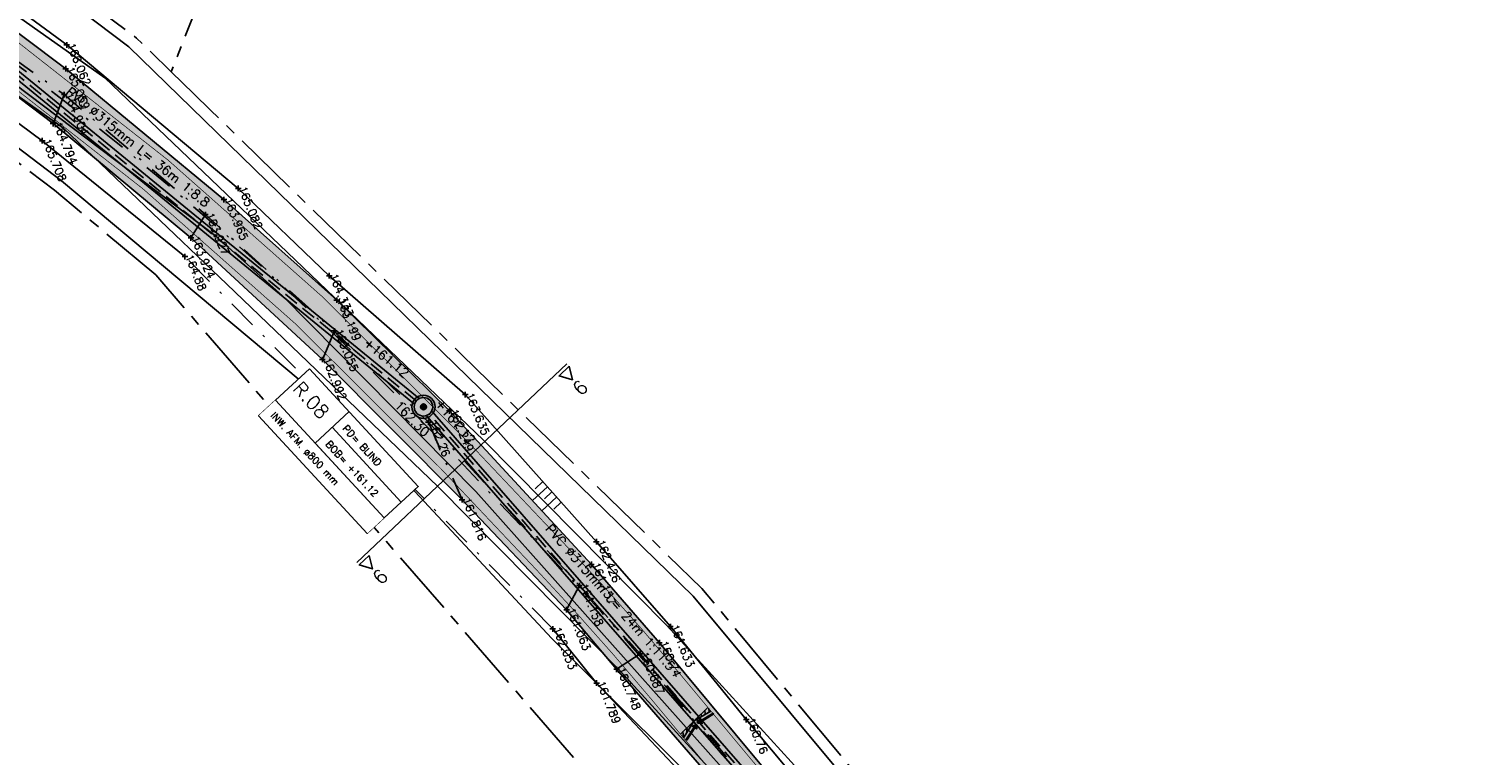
# Model space of a CAD drawing. Header units: metres. Extents: x 189938 to 192675, y 307646 to 311153.
# Tile 52 of 100: x 191500 to 191562, y 309273 to 309304. Entities that reach past the tile are written whole.
import ezdxf

# ---------------------------------------------------------------- set-up
doc = ezdxf.new("R2010")
doc.units = ezdxf.units.M
doc.set_wipeout_variables(frame=1)
for name, pattern in [('1-200 CENTER', [4.28625, 2.8575, -0.47625, 0.47625, -0.47625]), ('1-200 DASHDOT', [2.54, 1.27, -0.635, 0, -0.635]), ('1-200 HIDDEN', [0.9525, 0.635, -0.3175])]:
    doc.linetypes.add(name, pattern=pattern)
for name, color, linetype in [('PH-BEST-KADASTRALE-GRENS', 240, '1-200 CENTER'), ('PH-BEST-KANTVERHARDING', 252, 'Continuous'), ('PH-BEST-KL-LAAGSPANNING-ENEXIS', 12, '1-200 LAAGSPANNING'), ('PH-BEST-TALUD', 8, 'Continuous'), ('PH-HULPLIJNEN-DPROF', 6, '1-200 DASHDOT'), ('PH-HULPLIJNEN-LPROF', 3, '1-200 DASHDOT'), ('PH-INM-HOOGTE', 30, 'Continuous'), ('PH-INM-HOOGTE-AANDUIDING', 30, 'Continuous'), ('PH-INM-ONVERHARD', 8, 'Continuous'), ('PH-INM-VLAKVERDICHTINGSLIJN', 8, 'Continuous'), ('PH-INM-WEGAS', 6, '1-200 DASHDOT'), ('PH-NIEUW-AAND-DPROF', 3, 'Continuous'), ('PH-NIEUW-AFWATERINGSPROFIEL', 150, 'Continuous'), ('PH-NIEUW-AFWATERINGSPROFIEL-TEKST', 7, 'Continuous'), ('PH-NIEUW-HALFVERHARDING', 9, 'Continuous'), ('PH-NIEUW-HOOGTES', 150, 'Continuous'), ('PH-NIEUW-WEGAS', 2, '1-200 DASHDOT'), ('PH-OPBREEK-HALFVERHARDING', 252, 'Continuous'), ('PH-RIO-PUT-RWA', 150, 'Continuous'), ('PH-RIO-STRENG-RWA', 150, 'Continuous'), ('PH-RIO-TEKST', 7, 'Continuous'), ('PH-RIO-TEKST-PUTTENSTAAT', 7, 'Continuous'), ('PH-RIO-VLOEIVLAKHOOGTE', 7, 'Continuous')]:
    doc.layers.add(name, color=color, linetype=linetype)
doc.layers.add('PH-NIEUW - ASFALT XIJKANT', color=115, linetype='Continuous', lineweight=18)
doc.styles.add('NLCS-ISO', font='NLCS-ISO.ttf')
doc.styles.add('ROMANS', font='romans.shx')
doc.linetypes.add('1-200 LAAGSPANNING', pattern='A,1.5,-0.6,["LS",ROMANS,S=0.24,R=0,X=-0.45,Y=-0.12],-0.05', length=2.15)
pattern_1 = [(275.0540004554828, (191461.0427546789, 309147.2426851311), (0.1707834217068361, 0.01510381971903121), [])]

# ---------------------------------------------------------------- blocks, each defined once
blk = doc.blocks.new('SKL-WTB_HULP_MOF-SO')
at = {"linetype": 'ByBlock', "lineweight": 18}
h = blk.add_hatch(color=0, dxfattribs=at)
h.dxf.hatch_style = 1
h.paths.add_polyline_path([(-0.5625, 0, 1), (0.5625, 0, 1)])
at = {"color": 0, "linetype": 'ByBlock', "lineweight": 18}
blk.add_circle((0, 0), 0.5625, dxfattribs=at)
at = {"color": 0, "linetype": 'ByBlock', "lineweight": 18, "style": 'NLCS-ISO', "flags": 1}
for tag, p in [('TYPE', (1.5, 0)), ('OMSCHRIJVING', (1.5, -3)), ('LABEL', (1.5, -1.5))]:
    blk.add_attdef(tag, p, '', height=1, dxfattribs=at)
blk = doc.blocks.new('*U42')
for p, q in [((6.928477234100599, 1.000000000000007), (6.928477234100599, -0.9999999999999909)), ((2.357807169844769e-15, 0), (1.845037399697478e-15, -1.000000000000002))]:
    blk.add_line(p, q)
blk.add_lwpolyline([(0, 2), (6.928477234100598, 2), (6.928477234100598, -0.9999999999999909), (0, -0.9999999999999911)], close=True)
blk.add_wipeout([(0, 1.9999999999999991), (6.928477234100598, 1.9999999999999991), (6.928477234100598, -0.9999999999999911), (0, -0.9999999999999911)])
for p, q in [((2.528477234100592, 2), (2.528477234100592, 0)), ((2.528477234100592, 1), (6.928477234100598, 1.000000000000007)), ((2.528477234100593, 0), (6.928477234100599, 7.105427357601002e-15)), ((3.067280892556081e-16, -1.000000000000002), (6.928477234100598, -0.9999999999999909))]:
    blk.add_line(p, q)
blk.add_lwpolyline([(0, 2), (0, 0), (6.928477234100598, 7.105427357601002e-15), (6.928477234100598, 2)], close=True)
at = {"style": 'ROMANS'}
for tag, p, height in [('P.NR', (0.1390398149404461, 0.8280474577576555), 0.6), ('PD', (2.876738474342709, 1.265068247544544), 0.3), ('BOB', (2.876738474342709, 0.2650682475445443), 0.3), ('INW.AFM.', (0.3378013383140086, -0.6429989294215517), 0.3)]:
    blk.add_attdef(tag, p, '', height=height, dxfattribs=at)
blk = doc.blocks.new('Materialisatie')
blk.add_solid([(-1.040148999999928, 0.1733580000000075), (-1.040148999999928, -0.1733579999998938), (0, 0)])
at = {"style": 'ROMANS'}
blk.add_attdef('MATERIALISATIE', (-2.630907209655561, 0.6566269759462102), '', height=0.4, dxfattribs=at)
blk = doc.blocks.new('Afwateringspijl')
at = {"ltscale": 0.5}
blk.add_hatch(color=256, dxfattribs=at).paths.add_polyline_path([(-0.05797235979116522, 0.2386542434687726), (-0.1321866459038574, 0.1505012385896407), (-0.7499325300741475, 0.6705693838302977), (-0.7885746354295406, 0.6246696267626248), (-0.1708287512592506, 0.1046014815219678), (-0.2450430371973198, 0.01644847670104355), (2.91038304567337e-11, -5.820766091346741e-11)])
for points in [[(-0.7499325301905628, 0.6705693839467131), (-0.7885746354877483, 0.6246696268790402)], [(-0.788574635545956, 0.6246696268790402), (-0.1708287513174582, 0.1046014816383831)], [(-0.7499325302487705, 0.6705693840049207), (-0.1321866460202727, 0.150501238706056)], [(-0.1708287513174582, 0.1046014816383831), (-0.2450430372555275, 0.01644847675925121), (8.731149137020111e-11, 0)], [(-0.1318391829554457, 0.1509139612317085), (-0.0579723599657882, 0.2386542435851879), (2.91038304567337e-11, -5.820766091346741e-11)]]:
    blk.add_lwpolyline(points, dxfattribs=at)
blk = doc.blocks.new('Hoogtepunt')
h = blk.add_hatch(color=256)
edge = h.paths.add_edge_path()
edge.add_arc((-5.820766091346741e-11, 0), 0.1276989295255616, 0, 360)
blk.add_circle((-5.820766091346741e-11, 0), 0.1276989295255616)

msp = doc.modelspace()

# ---------------------------------------------------------------- hatches: boundary and pattern name
at = {"layer": 'PH-NIEUW-AFWATERINGSPROFIEL', "ltscale": 0.08}
h = msp.add_hatch(dxfattribs=at)
h.set_pattern_fill('ANSI31', color=256, scale=0.05399999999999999, angle=230.0540004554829)
h.set_pattern_definition(pattern_1)
h.paths.add_polyline_path([(191529.3627843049, 309274.8244685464), (191529.2311817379, 309274.9822773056), (191528.6362338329, 309274.4075572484)])
h = msp.add_hatch(dxfattribs=at)
h.set_pattern_fill('ANSI31', color=256, scale=0.05399999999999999, angle=230.0540004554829)
h.set_pattern_definition(pattern_1)
h.paths.add_polyline_path([(191528.0414905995, 309273.8325917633), (191528.1778372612, 309273.6690942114), (191528.6362338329, 309274.4075572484)])
at = {"layer": 'PH-NIEUW-HALFVERHARDING', "transparency": 33554559}
h = msp.add_hatch(color=41, dxfattribs=at)
h.dxf.hatch_style = 1
edge = h.paths.add_edge_path()
edge.add_line((191554.9859012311, 309223.6796000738), (191554.2223372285, 309225.5598848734))
edge.add_arc((191571.6296922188, 309235.9120594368), 20.25298807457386, 206.9911534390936, 210.7399993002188, ccw=False)
edge.add_line((191553.5827282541, 309226.7201816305), (191551.5792668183, 309230.4693765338))
edge.add_arc((191578.7660722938, 309244.9972199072), 30.82500000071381, 201.6098753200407, 208.1187594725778, ccw=False)
edge.add_line((191550.1076683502, 309233.6448409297), (191543.2435571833, 309250.9728803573))
edge.add_arc((191488.2277890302, 309229.1796272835), 59.17500000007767, 21.6098753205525, 39.82597815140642)
edge.add_line((191533.6737875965, 309267.0787280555), (191526.7597069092, 309275.3696187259))
edge.add_arc((191435.234115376, 309199.0430393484), 119.1749999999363, 39.82597815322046, 43.39710107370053)
edge.add_line((191521.8277946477, 309280.922312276), (191517.6850189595, 309285.3036187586))
edge.add_arc((191409.2932445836, 309182.8126365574), 149.1749918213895, 43.39720279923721, 53.5724700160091)
edge.add_line((191497.8741842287, 309302.840113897), (191489.8205152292, 309308.7837660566))
edge.add_arc((191401.2395701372, 309188.7562825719), 149.1750000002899, 53.57246973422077, 62.95540193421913)
edge.add_line((191469.0670418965, 309321.6194253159), (191462.2585208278, 309325.0952182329))
edge.add_arc((191592.8877434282, 309580.0157004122), 286.4409992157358, 241.4132758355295, 242.86797992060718, ccw=False)
edge.add_line((191455.8290450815, 309328.4936154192), (191454.9140833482, 309328.9085230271))
edge.add_line((191454.9140833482, 309328.9085230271), (191455.779949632, 309330.4871360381))
edge.add_line((191455.779949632, 309330.4871360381), (191456.6211948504, 309329.9413020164))
edge.add_arc((191593.0515607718, 309580.3056265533), 285.1237270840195, 241.4128256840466, 242.8652897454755)
edge.add_line((191463.011156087, 309326.5635667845), (191469.8172703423, 309323.0890025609))
edge.add_arc((191401.2395701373, 309188.7562825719), 150.8250000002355, 53.57246973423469, 62.95540193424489, ccw=False)
edge.add_line((191490.8002944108, 309310.1113701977), (191498.8539634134, 309304.1677180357))
edge.add_arc((191409.293233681, 309182.8126242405), 150.8250082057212, 43.39720224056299, 53.5724694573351, ccw=False)
edge.add_line((191518.8839245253, 309286.4372524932), (191523.0267002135, 309282.0559460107))
edge.add_arc((191435.2341153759, 309199.0430393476), 120.8250000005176, 39.8259781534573, 43.39710107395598, ccw=False)
edge.add_line((191528.0268957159, 309276.4263743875), (191534.9409764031, 309268.1354837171))
edge.add_arc((191488.2277890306, 309229.1796272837), 60.82499999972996, 21.609875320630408, 39.8259781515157, ccw=False)
edge.add_line((191544.7775836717, 309251.5805502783), (191551.6416948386, 309234.2525108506))
edge.add_arc((191578.7660722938, 309244.9972199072), 29.17500000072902, 201.6098753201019, 208.11875947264)
edge.add_line((191553.0345216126, 309231.247022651), (191555.0379830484, 309227.4978277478))
edge.add_arc((191598.40898578, 309250.6740385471), 49.1749999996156, 208.118759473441, 211.8676053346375)
edge.add_line((191556.6461174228, 309224.7116917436), (191554.9859012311, 309223.6796000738))
at = {"layer": 'PH-OPBREEK-HALFVERHARDING'}
h = msp.add_hatch(dxfattribs=at)
h.set_pattern_fill('AR-CONC', color=256, scale=0.0025, angle=-3.303487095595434e-10)
h.set_pattern_definition([(49.99999999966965, (190983.9148485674, 307878.360549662), (0.4554616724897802, -0.03984771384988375), [0.04762499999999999, -0.523875]), (354.9999999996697, (190983.9148485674, 307878.360549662), (-0.08810855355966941, 0.4776421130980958), [0.03809999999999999, -0.4191014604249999]), (100.4514446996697, (190983.9528035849, 307878.3572290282), (0.3673531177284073, 0.4377943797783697), [0.040475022, -0.4452256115]), (46.18419999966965, (190983.9148485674, 307878.4875496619), (0.6776976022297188, -0.1051058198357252), [0.07143749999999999, -0.7858124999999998]), (96.63555760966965, (190983.9713233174, 307878.478790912), (0.5935103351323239, 0.6185653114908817), [0.06071255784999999, -0.6678390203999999]), (351.1841511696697, (190983.9148485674, 307878.4875496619), (0.5935103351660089, 0.6185653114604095), [0.05714991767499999, -0.6286493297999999]), (20.99999999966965, (190983.9783485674, 307878.455799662), (0.3790359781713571, -0.2556629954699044), [0.04762499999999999, -0.523875]), (325.9999999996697, (190983.9783485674, 307878.455799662), (0.1545050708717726, 0.4604699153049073), [0.03809999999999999, -0.4190999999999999]), (71.45144499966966, (190984.0099348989, 307878.4344944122), (0.5335410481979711, 0.2048069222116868), [0.040475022, -0.4452248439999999]), (37.49999999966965, (190983.9148485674, 307878.360549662), (0.007721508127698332, 0.2113875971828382), [0, -0.4140199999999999, 0, -0.4254499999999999, 0, -0.4206874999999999]), (7.499999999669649, (190983.9148485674, 307878.360549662), (0.1670491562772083, 0.2504514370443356), [0, -0.24257, 0, -0.4044949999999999, 0, -0.1603375]), (327.4999999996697, (190983.7732435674, 307878.360549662), (0.3389764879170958, -0.01432185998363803), [0, -0.15875, 0, -0.4953, 0, -0.6572249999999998]), (317.4999999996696, (190983.7097435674, 307878.360549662), (0.3703229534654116, 0.0635662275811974), [0, -0.206375, 0, -0.3289299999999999, 0, -0.4667249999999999])])
edge = h.paths.add_edge_path()
edge.add_line((191496.1649613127, 309306.5824574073), (191494.8366866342, 309304.8295381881))
edge.add_line((191494.8366866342, 309304.8295381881), (191500.9080000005, 309300.2289999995))
edge.add_line((191500.9080000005, 309300.2289999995), (191506.8680000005, 309295.2889999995))
edge.add_line((191506.8680000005, 309295.2889999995), (191512.5580000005, 309290.0289999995))
edge.add_line((191512.5580000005, 309290.0289999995), (191518.6030000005, 309283.9619999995))
edge.add_line((191518.6030000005, 309283.9619999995), (191523.1200000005, 309279.2049999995))
edge.add_line((191523.1200000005, 309279.2049999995), (191525.2810000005, 309276.6349999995))
edge.add_line((191525.2810000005, 309276.6349999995), (191530.7650000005, 309270.3269999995))
edge.add_line((191530.7650000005, 309270.3269999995), (191532.9300000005, 309267.6319999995))
edge.add_line((191532.9300000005, 309267.6319999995), (191535.7240000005, 309264.2419999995))
edge.add_line((191535.7240000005, 309264.2419999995), (191537.5490000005, 309261.4279999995))
edge.add_line((191537.5490000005, 309261.4279999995), (191540.0380000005, 309257.5529999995))
edge.add_line((191540.0380000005, 309257.5529999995), (191542.6200000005, 309252.1499999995))
edge.add_line((191542.6200000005, 309252.1499999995), (191546.3310000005, 309242.7449999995))
edge.add_line((191546.3310000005, 309242.7449999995), (191550.7090000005, 309231.6929999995))
edge.add_line((191550.7090000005, 309231.6929999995), (191555.0000000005, 309223.6629999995))
edge.add_line((191555.0000000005, 309223.6629999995), (191561.1260000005, 309215.4599999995))
edge.add_line((191561.1260000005, 309215.4599999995), (191570.5490000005, 309203.7719999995))
edge.add_line((191570.5490000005, 309203.7719999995), (191575.7590000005, 309197.8729999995))
edge.add_line((191575.7590000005, 309197.8729999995), (191583.0560000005, 309189.9909999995))
edge.add_line((191583.0560000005, 309189.9909999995), (191588.7380000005, 309184.1439999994))
edge.add_line((191588.7380000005, 309184.1439999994), (191596.8330000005, 309176.9769999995))
edge.add_line((191596.8330000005, 309176.9769999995), (191604.4770000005, 309170.3799999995))
edge.add_line((191604.4770000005, 309170.3799999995), (191609.7190000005, 309166.3059999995))
edge.add_line((191609.7190000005, 309166.3059999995), (191616.3530000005, 309161.6589999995))
edge.add_line((191616.3530000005, 309161.6589999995), (191622.3960000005, 309158.0229999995))
edge.add_line((191622.3960000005, 309158.0229999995), (191627.5000000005, 309154.9419999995))
edge.add_line((191627.5000000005, 309154.9419999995), (191637.1450000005, 309148.3939999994))
edge.add_line((191637.1450000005, 309148.3939999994), (191640.7670000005, 309145.9139999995))
edge.add_line((191640.7670000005, 309145.9139999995), (191646.6560000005, 309141.4659999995))
edge.add_line((191646.6560000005, 309141.4659999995), (191649.1390000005, 309139.5739999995))
edge.add_line((191649.1390000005, 309139.5739999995), (191654.5570000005, 309135.3399999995))
edge.add_line((191654.5570000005, 309135.3399999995), (191657.798, 309132.495))
edge.add_line((191657.798, 309132.495), (191661.881, 309129.005))
edge.add_line((191661.881, 309129.005), (191668.746, 309123.319))
edge.add_line((191668.746, 309123.319), (191671.77, 309121.214))
edge.add_line((191671.77, 309121.214), (191673.98, 309119.645))
edge.add_line((191673.98, 309119.645), (191675.464, 309122.818))
edge.add_line((191675.464, 309122.818), (191673.152, 309123.705))
edge.add_line((191673.152, 309123.705), (191670.702, 309125.302))
edge.add_line((191670.702, 309125.302), (191663.035, 309131.199))
edge.add_line((191663.035, 309131.199), (191659.526, 309134.207))
edge.add_line((191659.526, 309134.207), (191655.736999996, 309137.4290000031))
edge.add_line((191655.736999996, 309137.4290000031), (191650.5200000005, 309141.6939999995))
edge.add_line((191650.5200000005, 309141.6939999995), (191647.4230000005, 309144.0469999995))
edge.add_line((191647.4230000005, 309144.0469999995), (191643.0400000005, 309147.2969999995))
edge.add_line((191643.0400000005, 309147.2969999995), (191637.8340000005, 309151.1189999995))
edge.add_line((191637.8340000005, 309151.1189999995), (191629.0150000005, 309157.0309999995))
edge.add_line((191629.0150000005, 309157.0309999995), (191623.4810000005, 309160.3519999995))
edge.add_line((191623.4810000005, 309160.3519999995), (191618.5710000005, 309163.4649999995))
edge.add_line((191618.5710000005, 309163.4649999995), (191610.4840000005, 309168.7909999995))
edge.add_line((191610.4840000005, 309168.7909999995), (191606.0730000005, 309172.0739999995))
edge.add_line((191606.0730000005, 309172.0739999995), (191597.9970000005, 309179.0849999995))
edge.add_line((191597.9970000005, 309179.0849999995), (191591.3770000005, 309185.1079999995))
edge.add_line((191591.3770000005, 309185.1079999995), (191588.2870000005, 309188.2319999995))
edge.add_arc((191850.9242126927, 309447.1297044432), 368.7903562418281, 217.0835256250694, 224.5891849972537, ccw=False)
edge.add_line((191556.7190000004, 309224.7569999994), (191552.8340000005, 309232.0969999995))
edge.add_line((191552.8340000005, 309232.0969999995), (191547.8570000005, 309244.3199999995))
edge.add_line((191547.8570000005, 309244.3199999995), (191544.3620000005, 309252.9929999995))
edge.add_line((191544.3620000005, 309252.9929999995), (191541.4180000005, 309259.0099999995))
edge.add_line((191541.4180000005, 309259.0099999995), (191539.3430000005, 309262.3649999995))
edge.add_line((191539.3430000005, 309262.3649999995), (191536.5820000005, 309266.3709999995))
edge.add_line((191536.5820000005, 309266.3709999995), (191534.8720000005, 309268.5609999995))
edge.add_line((191534.8720000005, 309268.5609999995), (191531.4820000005, 309272.5619999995))
edge.add_line((191531.4820000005, 309272.5619999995), (191527.1390000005, 309277.7769999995))
edge.add_line((191527.1390000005, 309277.7769999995), (191524.1980000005, 309281.1699999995))
edge.add_line((191524.1980000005, 309281.1699999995), (191518.0550000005, 309287.8029999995))
edge.add_line((191518.0550000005, 309287.8029999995), (191513.1810000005, 309292.5949999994))
edge.add_line((191513.1810000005, 309292.5949999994), (191508.2980000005, 309296.9419999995))
edge.add_line((191508.2980000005, 309296.9419999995), (191501.4530000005, 309302.6059999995))
edge.add_line((191501.4530000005, 309302.6059999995), (191496.1649613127, 309306.5824574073))

# ---------------------------------------------------------------- linework, layer by layer
at = {"layer": 'PH-BEST-KADASTRALE-GRENS'}
msp.add_line((191536.074, 309378.403), (191506.014, 309302.472), dxfattribs=at)
at = {"layer": 'PH-BEST-KADASTRALE-GRENS', "flags": 128}
for points in [[(191358.521, 309418.983), (191373.515, 309400.246), (191386.308, 309385.308), (191412.694, 309364.998), (191422.887, 309355.742), (191438.78, 309343.573), (191448.963, 309336.77), (191461.818, 309330.332), (191470.841, 309325.813), (191484.375, 309319.035), (191504.516, 309303.931), (191506.014, 309302.472)], [(191435.422, 309340.011), (191438.872, 309336.372), (191450.309, 309329.377), (191457.675, 309324.271), (191466.514, 309318.8), (191482.664, 309310.521), (191492.516, 309303.784), (191500.965, 309297.353), (191505.346, 309293.687)], [(191506.014, 309302.472), (191506.989, 309301.523), (191507.714, 309300.818), (191511.337, 309297.29), (191518.586, 309290.235), (191528.967, 309280.132), (191537.436, 309269.946), (191541.03, 309264.895), (191545.582, 309255.336), (191550.875, 309242.606), (191552.83, 309237.329), (191555.629, 309232.531), (191557.625, 309228.339), (191561.782, 309222.402), (191566.824, 309215.544), (191578.027, 309201.897), (191582.809, 309196.118), (191596.738, 309182.391), (191606.636, 309173.946), (191612.457, 309169.129), (191621.443, 309162.739), (191631.085, 309157.403), (191673.053, 309125.011), (191677.753, 309122.77)], [(191571.387, 309197.42), (191566.807, 309202.618), (191557.941, 309214.199), (191551.362, 309223.811), (191546.877, 309231.779), (191543.965, 309238.233), (191537.898, 309252.91), (191534.467, 309259.479), (191531.798, 309263.135), (191505.346, 309293.687)]]:
    msp.add_lwpolyline(points, dxfattribs=at)
at = {"layer": 'PH-BEST-KANTVERHARDING', "color": 8}
for points in [[(191359.751, 309416.02), (191367.69, 309405.86), (191380.05, 309390.101), (191387.651, 309381.75), (191396.149, 309374.67), (191408.7, 309365.17), (191419.36, 309356.421), (191433.791, 309344.26), (191440.37, 309339.36), (191447.149, 309335.44), (191455.66, 309330.77), (191467.13, 309324.96), (191478.08, 309319.32), (191490.22, 309311.04), (191493.95, 309308.709), (191503.15, 309302.209), (191510.37, 309295.311), (191519.531, 309286.54), (191527.47, 309278.51), (191535.071, 309270.18), (191539.401, 309264.271), (191543.381, 309257.43), (191547.48, 309248.42), (191549.271, 309244.03)], [(191437.28, 309339.65), (191443.08, 309335.999), (191456.561, 309328.58), (191466.67, 309323.091), (191475.98, 309318.21), (191483.509, 309313.11), (191488.731, 309308.649), (191492.39, 309306.37), (191501.361, 309300.029), (191508.429, 309293.281), (191517.55, 309284.539), (191525.44, 309276.57), (191532.889, 309268.4), (191537.05, 309262.719), (191540.881, 309256.141)], [(191437.28, 309339.65), (191437.94, 309338.13), (191438.35, 309337.56), (191439.131, 309336.799), (191442, 309334.76), (191450.59, 309329.791), (191457.95, 309324.689), (191466.761, 309319.24), (191474.131, 309315.86), (191482.921, 309310.951), (191492.81, 309304.191), (191501.269, 309297.75), (191513.8, 309287.27), (191522.48, 309277.97), (191530.411, 309270.049), (191535.86, 309263.39), (191539.21, 309258.81), (191540.881, 309256.141)], [(191484.106, 309318.61), (191492.05, 309312.719), (191504.191, 309303.55), (191528.6, 309279.791), (191537.041, 309269.64), (191540.599, 309264.639), (191543.94, 309258.079), (191547.829, 309248.42), (191549.271, 309244.03)]]:
    msp.add_lwpolyline(points, dxfattribs=at)
at = {"layer": 'PH-BEST-KL-LAAGSPANNING-ENEXIS'}
for points in [[(191309.726, 309481.927), (191314.76, 309475.332), (191320.167, 309467.259), (191328.861, 309453.301), (191339.268, 309438.888), (191349.021, 309427.015), (191360.293, 309413.57), (191364.851, 309408.09), (191374.098, 309395.28), (191381.165, 309386.899), (191386.229, 309381.862), (191390.868, 309378.213), (191403.608, 309368.164), (191423.471, 309351.28), (191432.905, 309343.205), (191439.683, 309338.446), (191446.163, 309334.563), (191455.351, 309329.31), (191464.987, 309324.182), (191475.416, 309318.442), (191485.338, 309312.328), (191494.285, 309305.695), (191507.933, 309295.378)], [(191309.726, 309481.927), (191314.76, 309475.332), (191320.167, 309467.259), (191328.861, 309453.301), (191339.268, 309438.888), (191349.021, 309427.015), (191360.293, 309413.57), (191364.851, 309408.09), (191374.098, 309395.28), (191381.165, 309386.899), (191386.229, 309381.862), (191390.868, 309378.213), (191403.608, 309368.164), (191423.471, 309351.28), (191432.905, 309343.205), (191439.683, 309338.446), (191446.163, 309334.563), (191455.351, 309329.31), (191464.987, 309324.182), (191475.416, 309318.442), (191485.338, 309312.328), (191494.285, 309305.695), (191507.933, 309295.378)], [(191507.933, 309295.378), (191510.838, 309292.781), (191519.192, 309284.319), (191531.012, 309271.057), (191538.42, 309261.575), (191541.078, 309257.031), (191546.687, 309244.822), (191552.835, 309229.687), (191555.939, 309223.186)]]:
    msp.add_lwpolyline(points, dxfattribs=at)
at = {"layer": 'PH-BEST-TALUD'}
for points in [[(191522.0900473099, 309284.7492581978), (191521.7569517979, 309284.4407694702)], [(191522.2897626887, 309284.5253263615), (191521.6442259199, 309283.9274773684)], [(191522.6891934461, 309284.0774626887), (191522.0519183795, 309283.4872650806)], [(191522.4894780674, 309284.3013945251), (191522.1646442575, 309284.0005571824)], [(191522.8889088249, 309283.8535308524), (191522.5723367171, 309283.5603448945)]]:
    msp.add_lwpolyline(points, dxfattribs=at)
at = {"layer": 'PH-HULPLIJNEN-DPROF'}
msp.add_lwpolyline([(191522.519, 309278.379), (191506.611, 309294.483)], dxfattribs=at)
at = {"layer": 'PH-HULPLIJNEN-LPROF'}
for points in [[(191501.394, 309301.484), (191500.908, 309300.229)], [(191507.494, 309296.297), (191506.868, 309295.289)], [(191513.074, 309291.263), (191512.558, 309290.029)], [(191517.146, 309287.312), (191518.603, 309283.962)], [(191523.672, 309280.255), (191523.12, 309279.205)], [(191526.298, 309277.303), (191525.281, 309276.635)]]:
    msp.add_lwpolyline(points, dxfattribs=at)
at = {"layer": 'PH-INM-HOOGTE', "flags": 128}
for points in [[(191501.6182801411, 309303.633), (191501.3737198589, 309303.633)], [(191501.496, 309303.7552801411), (191501.496, 309303.5107198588)], [(191500.439, 309299.6142801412), (191500.439, 309299.3697198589)], [(191500.5612801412, 309299.492), (191500.3167198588, 309299.492)], [(191509.0382801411, 309297.431), (191508.7937198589, 309297.431)], [(191508.916, 309297.5532801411), (191508.916, 309297.3087198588)], [(191506.611, 309294.6052801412), (191506.611, 309294.3607198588)], [(191506.7332801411, 309294.483), (191506.4887198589, 309294.483)], [(191512.9742801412, 309293.653), (191512.7297198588, 309293.653)], [(191512.852, 309293.7752801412), (191512.852, 309293.5307198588)], [(191518.8582801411, 309288.51), (191518.6137198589, 309288.51)], [(191518.736, 309288.6322801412), (191518.736, 309288.3877198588)], [(191524.5322801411, 309282.148), (191524.2877198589, 309282.148)], [(191524.41, 309282.2702801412), (191524.41, 309282.0257198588)], [(191522.519, 309278.5012801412), (191522.519, 309278.2567198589)], [(191527.7322801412, 309278.482), (191527.4877198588, 309278.482)], [(191527.61, 309278.6042801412), (191527.61, 309278.3597198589)], [(191522.6412801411, 309278.379), (191522.3967198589, 309278.379)], [(191524.5382801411, 309276.037), (191524.2937198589, 309276.037)], [(191524.416, 309276.1592801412), (191524.416, 309275.9147198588)], [(191531.0152801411, 309274.454), (191530.7707198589, 309274.454)], [(191530.893, 309274.5762801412), (191530.893, 309274.3317198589)]]:
    msp.add_lwpolyline(points, dxfattribs=at)
at = {"layer": 'PH-INM-HOOGTE'}
for p in [(191501.496, 309303.633), (191500.439, 309299.492), (191508.916, 309297.431), (191506.611, 309294.483), (191512.852, 309293.653), (191518.736, 309288.51), (191524.41, 309282.148), (191527.61, 309278.482), (191522.519, 309278.379), (191524.416, 309276.037), (191530.893, 309274.454)]:
    msp.add_point(p, dxfattribs=at)
at = {"layer": 'PH-INM-HOOGTE-AANDUIDING', "flags": 128}
for points in [[(191501.5752801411, 309302.606), (191501.3307198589, 309302.606)], [(191501.453, 309302.7282801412), (191501.453, 309302.4837198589)], [(191501.5162801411, 309301.484), (191501.2717198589, 309301.484)], [(191501.394, 309301.6062801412), (191501.394, 309301.3617198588)], [(191501.0302801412, 309300.229), (191500.7857198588, 309300.229)], [(191500.908, 309300.3512801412), (191500.908, 309300.1067198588)], [(191508.298, 309297.0642801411), (191508.298, 309296.8197198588)], [(191507.494, 309296.4192801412), (191507.494, 309296.1747198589)], [(191508.4202801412, 309296.942), (191508.1757198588, 309296.942)], [(191507.6162801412, 309296.297), (191507.3717198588, 309296.297)], [(191506.9902801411, 309295.289), (191506.7457198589, 309295.289)], [(191506.868, 309295.4112801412), (191506.868, 309295.1667198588)], [(191513.181, 309292.7172801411), (191513.181, 309292.4727198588)], [(191513.3032801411, 309292.595), (191513.0587198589, 309292.595)], [(191513.1962801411, 309291.263), (191512.9517198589, 309291.263)], [(191513.074, 309291.3852801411), (191513.074, 309291.1407198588)], [(191512.6802801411, 309290.029), (191512.4357198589, 309290.029)], [(191518.1772801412, 309287.803), (191517.9327198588, 309287.803)], [(191518.055, 309287.9252801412), (191518.055, 309287.6807198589)], [(191517.2682801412, 309287.312), (191517.0237198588, 309287.312)], [(191517.146, 309287.4342801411), (191517.146, 309287.1897198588)], [(191518.603, 309284.0842801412), (191518.603, 309283.8397198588)], [(191518.7252801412, 309283.962), (191518.4807198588, 309283.962)], [(191524.3202801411, 309281.17), (191524.0757198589, 309281.17)], [(191524.198, 309281.2922801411), (191524.198, 309281.0477198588)], [(191523.672, 309280.3772801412), (191523.672, 309280.1327198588)], [(191523.7942801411, 309280.255), (191523.5497198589, 309280.255)], [(191523.2422801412, 309279.205), (191522.9977198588, 309279.205)], [(191523.12, 309279.3272801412), (191523.12, 309279.0827198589)], [(191527.139, 309277.8992801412), (191527.139, 309277.6547198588)], [(191526.4202801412, 309277.303), (191526.1757198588, 309277.303)], [(191526.298, 309277.4252801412), (191526.298, 309277.1807198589)], [(191527.2612801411, 309277.777), (191527.0167198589, 309277.777)], [(191525.4032801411, 309276.635), (191525.1587198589, 309276.635)], [(191525.281, 309276.7572801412), (191525.281, 309276.5127198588)]]:
    msp.add_lwpolyline(points, dxfattribs=at)
at = {"layer": 'PH-INM-HOOGTE-AANDUIDING'}
for p in [(191501.453, 309302.606), (191501.394, 309301.484), (191500.908, 309300.229), (191508.298, 309296.942), (191507.494, 309296.297), (191506.868, 309295.289), (191513.181, 309292.595), (191513.074, 309291.263), (191512.558, 309290.029), (191518.055, 309287.803), (191517.146, 309287.312), (191518.603, 309283.962), (191524.198, 309281.17), (191523.672, 309280.255), (191523.12, 309279.205), (191526.298, 309277.303), (191527.139, 309277.777), (191525.281, 309276.635)]:
    msp.add_point(p, dxfattribs=at)
at = {"layer": 'PH-INM-ONVERHARD'}
for points in [[(191556.719, 309224.757), (191552.834, 309232.097), (191547.857, 309244.32), (191544.362, 309252.993), (191541.418, 309259.01), (191539.343, 309262.365), (191536.582, 309266.371), (191534.872, 309268.561), (191531.482, 309272.562), (191527.139, 309277.777), (191524.198, 309281.17), (191518.055, 309287.803), (191513.181, 309292.595), (191508.298, 309296.942), (191501.453, 309302.606), (191495.746, 309306.897), (191487.865, 309312.57), (191482.804, 309315.965), (191475.673, 309320.206), (191468.776, 309323.907), (191463.094, 309326.736), (191456.007, 309330.607), (191447.811, 309335.353), (191441.83, 309338.728)], [(191555, 309223.663), (191550.709, 309231.693), (191546.331, 309242.745), (191542.62, 309252.15), (191540.038, 309257.553), (191537.549, 309261.428), (191535.724, 309264.242), (191532.93, 309267.632), (191530.765, 309270.327), (191525.281, 309276.635), (191523.12, 309279.205), (191518.603, 309283.962), (191512.558, 309290.029), (191506.868, 309295.289), (191500.908, 309300.229), (191494.65, 309304.971), (191486.652, 309310.83), (191481.634, 309314.087), (191474.852, 309317.983), (191467.804, 309321.977), (191464.138, 309323.921), (191454.772, 309328.703), (191447.506, 309332.987), (191440.543, 309337.069)]]:
    msp.add_lwpolyline(points, dxfattribs=at)
at = {"layer": 'PH-INM-VLAKVERDICHTINGSLIJN'}
for points in [[(191548.088, 309244.588), (191544.699, 309253.056), (191541.998, 309259.592), (191539.677, 309262.656), (191536.241, 309267.834), (191534.255, 309270.435), (191530.893, 309274.454), (191527.61, 309278.482), (191524.41, 309282.148), (191518.736, 309288.51), (191512.852, 309293.653), (191508.916, 309297.431), (191501.496, 309303.633), (191496.499, 309307.316), (191487.324, 309313.855), (191483.388, 309316.689), (191475.693, 309321.01), (191469.368, 309324.347), (191462.058, 309328.299), (191456.63, 309330.936), (191448.082, 309335.707), (191442.586, 309339.169)], [(191506.611, 309294.483), (191500.439, 309299.492), (191494.6, 309303.812)], [(191554.46, 309223.435), (191550.212, 309231.559), (191545.797, 309242.371), (191542.248, 309252.053), (191539.501, 309257.309), (191537.041, 309261.063), (191535.297, 309263.635), (191532.363, 309267.073), (191530.29, 309269.909), (191527.953, 309272.28), (191524.416, 309276.037), (191522.519, 309278.379)]]:
    msp.add_lwpolyline(points, dxfattribs=at)
at = {"layer": 'PH-INM-WEGAS', "flags": 128}
msp.add_lwpolyline([(191672.405, 309122.401), (191669.712, 309124.354), (191662.499, 309130.132), (191658.614, 309133.386), (191655.095, 309136.504), (191649.925, 309140.711), (191646.975, 309142.83), (191642.194, 309146.486), (191637.499, 309149.795), (191628.326, 309155.947), (191622.986, 309159.092), (191617.404, 309162.704), (191610.059, 309167.485), (191605.157, 309171.407), (191597.304, 309178.082), (191590.394, 309184.407), (191583.901, 309190.831), (191576.941, 309198.561), (191570.997, 309205.22), (191562.278, 309216.021), (191555.036, 309225.137), (191551.865, 309231.932), (191547.115, 309243.541), (191543.436, 309252.705), (191540.702, 309258.312), (191538.49, 309262.064), (191536.097, 309265.387), (191533.748, 309268.233), (191531.085, 309271.595), (191526.298, 309277.303), (191523.672, 309280.255), (191517.146, 309287.312), (191513.074, 309291.263), (191507.494, 309296.297), (191501.394, 309301.484), (191495.191, 309305.923), (191487.52, 309311.551), (191482.214, 309315.117), (191475.383, 309319.106), (191468.282, 309322.983), (191463.276, 309325.477), (191455.397, 309329.792), (191447.429, 309334.37), (191441.192, 309337.944), (191436.304, 309341.066), (191427.665, 309347.971), (191419.199, 309355.291), (191412.347, 309361.383), (191403.17, 309368.573), (191400.862, 309370.411), (191388.059, 309380.27), (191384.719, 309383.501), (191377.624, 309391.422), (191370.552, 309400.822), (191363.262, 309410.363), (191355.543, 309419.56), (191345.734, 309431.14), (191337.865, 309441.243), (191332.985, 309448.036), (191329.614, 309452.929), (191326.786, 309457.116), (191322.837, 309463.408), (191318.762, 309469.999), (191316.154, 309473.885), (191312.162, 309479.652), (191307.761, 309484.8), (191303.577, 309489.284), (191299.05, 309493.465), (191297.56, 309494.769), (191295, 309496.951), (191292.788, 309498.744)], dxfattribs=at)
at = {"layer": 'PH-NIEUW - ASFALT XIJKANT', "const_width": 0.03}
for points in [[(191498.8539634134, 309304.1677180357, -0.04442717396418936), (191518.8839245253, 309286.4372524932), (191523.0267002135, 309282.0559460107, -0.01558322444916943), (191528.0268957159, 309276.4263743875), (191534.9409764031, 309268.1354837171, -0.07965054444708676), (191544.7775836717, 309251.5805502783), (191551.6416948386, 309234.2525108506, 0.02840800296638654), (191553.0345216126, 309231.247022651), (191555.0379830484, 309227.4978277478, 0.01635888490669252)], [(191553.5827282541, 309226.7201816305), (191551.5792668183, 309230.4693765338, -0.02840800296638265), (191550.1076683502, 309233.6448409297), (191543.2435571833, 309250.9728803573, 0.07965054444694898), (191533.6737875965, 309267.0787280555), (191526.7597069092, 309275.3696187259, 0.01558322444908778), (191521.8277946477, 309280.922312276), (191517.6850189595, 309285.3036187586, 0.04442717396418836), (191497.8741842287, 309302.840113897)]]:
    msp.add_lwpolyline(points, format="xyb", dxfattribs=at)
at = {"layer": 'PH-NIEUW-AAND-DPROF', "color": 1}
for points in [[(191523.1292967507, 309289.8435110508), (191518.5879877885, 309285.5494438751)], [(191518.5879877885, 309285.5494438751), (191514.0466788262, 309281.2553766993)]]:
    msp.add_lwpolyline(points, dxfattribs=at)
at = {"layer": 'PH-NIEUW-AAND-DPROF', "color": 7}
for points in [[(191523.232354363, 309289.7345196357), (191523.3713735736, 309289.1508470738), (191522.7963887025, 309289.3222891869)], [(191514.5857020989, 309281.5586157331), (191514.7247213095, 309280.9749431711), (191514.1497364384, 309281.1463852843)]]:
    msp.add_lwpolyline(points, close=True, dxfattribs=at)
at = {"layer": 'PH-NIEUW-AFWATERINGSPROFIEL', "ltscale": 0.08}
for p in [(191529.2311817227, 309274.9822773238), (191528.0414905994, 309273.8325917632)]:
    msp.add_line(p, (191528.6362338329, 309274.4075572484), dxfattribs=at)
for points in [[(191529.3627843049, 309274.8244685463), (191528.6362338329, 309274.4075572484)], [(191528.1778372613, 309273.6690942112), (191528.6362338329, 309274.4075572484)]]:
    msp.add_lwpolyline(points, dxfattribs=at)
at = {"layer": 'PH-NIEUW-WEGAS', "flags": 128}
msp.add_lwpolyline([(191542.0106687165, 309255.7766544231, 0.05902733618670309), (191534.3073819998, 309267.6071058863), (191527.3933013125, 309275.8979965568, 0.01558322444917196), (191522.4272474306, 309281.4891291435), (191518.2844717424, 309285.870435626, 0.04442690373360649), (191498.3640738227, 309303.5039159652), (191490.31040482, 309309.4475681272, 0.04096365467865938), (191469.4421561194, 309322.3542139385), (191462.6348376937, 309325.8293928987, -0.006346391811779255), (191455.3478046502, 309329.6973731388), (191441.5355581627, 309337.6955334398, -0.009800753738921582), (191439.5237074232, 309338.9137899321, -0.03580393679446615), (191432.6179960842, 309344.0089743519), (191413.8147910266, 309360.0808013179, 0.009473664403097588), (191412.3515592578, 309361.2842634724), (191391.079124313, 309378.1147775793, -0.06361400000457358), (191375.2025082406, 309394.517093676), (191365.4366401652, 309407.57897906, 0.01386663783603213), (191361.9940624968, 309411.926646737), (191347.8428359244, 309428.8142487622, -0.01406552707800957), (191337.3722928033, 309442.0484193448, -0.006767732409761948), (191332.6031915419, 309448.6214553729), (191330.9780420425, 309450.9263234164, -0.01108411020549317), (191328.5043880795, 309454.6051013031), (191317.215311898, 309472.2252988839, 0.07488068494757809), (191297.5913896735, 309494.632075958), (191292.0936009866, 309499.2819041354), (191287.5124012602, 309503.156514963)], format="xyb", dxfattribs=at)
at = {"layer": 'PH-RIO-PUT-RWA', "linetype": 'Continuous'}
for radius in [0.5, 0.4]:
    msp.add_circle((191516.9298916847, 309287.9830757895), radius, dxfattribs=at)
at = {"layer": 'PH-RIO-STRENG-RWA', "linetype": 'Continuous'}
for points in [[(191516.5454835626, 309288.093666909), (191488.5082166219, 309311.0069412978)], [(191516.7449710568, 309288.3377648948), (191488.7077041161, 309311.2510392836)], [(191533.0258310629, 309269.7951369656), (191517.3061995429, 309287.7808134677)], [(191532.7886528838, 309269.5878412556), (191517.0690213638, 309287.5735177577)]]:
    msp.add_lwpolyline(points, dxfattribs=at)
at = {"layer": 'PH-RIO-STRENG-RWA', "linetype": '1-200 HIDDEN'}
for points in [[(191516.6201663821, 309288.2361967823), (191488.6330212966, 309311.1085094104)], [(191532.8859773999, 309269.7158190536), (191517.1876104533, 309287.6771656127)]]:
    msp.add_lwpolyline(points, dxfattribs=at)

# ---------------------------------------------------------------- block references
at = {"layer": 'PH-BEST-KL-LAAGSPANNING-ENEXIS', "xscale": 0.1, "yscale": 0.1, "zscale": 0.1}
msp.add_blockref('SKL-WTB_HULP_MOF-SO', (191507.933, 309295.378), dxfattribs=at)
at = {"layer": 'PH-NIEUW-AFWATERINGSPROFIEL-TEKST'}
for p, xscale, yscale, zscale, rotation in [((191528.7943426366, 309274.2988307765), 0.8, 0.8, 0.8, 251.5207731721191), ((191528.7394283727, 309274.2457835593), -0.7999999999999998, 0.7999999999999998, 0.7999999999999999, 196.6497216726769)]:
    msp.add_blockref('Afwateringspijl', p, dxfattribs=dict(at, xscale=xscale, yscale=yscale, zscale=zscale, rotation=rotation))
at = {"layer": 'PH-RIO-TEKST'}
ref = msp.add_blockref('Materialisatie', (191503.9728996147, 309298.5720934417), dxfattribs=dict(at, rotation=320.7428114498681))
ref.add_attrib('MATERIALISATIE', 'PVC %%c315mm L= 36m 1:8.8', (191501.4221938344, 309301.5442785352), dxfattribs={"layer": '0', "height": 0.3999999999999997, "rotation": 320.7428114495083, "style": 'ROMANS'})
ref = msp.add_blockref('Materialisatie', (191524.5724453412, 309279.2277785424), dxfattribs=dict(at, rotation=311.1537297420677))
ref.add_attrib('MATERIALISATIE', 'PVC %%c315mm L= 24m 1:11.5', (191522.1798595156, 309282.6853600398), dxfattribs={"layer": '0', "height": 0.3999999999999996, "rotation": 311.1537297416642, "style": 'ROMANS'})

# ---------------------------------------------------------------- texts
at = {"layer": 'PH-INM-HOOGTE', "style": 'ROMANS'}
for s, p in [('166.062', (191501.4959999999, 309303.6330000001)), ('165.059', (191501.453, 309302.6060000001)), ('164.904', (191501.3939999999, 309301.484)), ('164.794', (191500.9079999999, 309300.2290000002)), ('165.708', (191500.4389999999, 309299.4920000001)), ('165.082', (191508.9159999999, 309297.431)), ('163.965', (191508.298, 309296.9420000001)), ('163.927', (191507.4939999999, 309296.2970000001)), ('163.924', (191506.8679999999, 309295.289)), ('164.88', (191506.6109999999, 309294.4830000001)), ('164.333', (191512.852, 309293.6530000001)), ('163.199', (191513.181, 309292.595)), ('163.635', (191518.7359999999, 309288.51)), ('162.249', (191518.055, 309287.803)), ('162.26', (191517.1459999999, 309287.312)), ('161.816', (191518.6029999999, 309283.9620000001)), ('162.426', (191524.41, 309282.1480000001)), ('161.157', (191524.1979999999, 309281.1700000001)), ('161.158', (191523.672, 309280.255)), ('161.063', (191523.1199999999, 309279.2050000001)), ('162.053', (191522.5189999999, 309278.3790000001)), ('161.633', (191527.6099999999, 309278.4820000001)), ('160.74', (191527.139, 309277.777)), ('160.687', (191526.2979999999, 309277.303)), ('160.748', (191525.2809999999, 309276.635)), ('161.789', (191524.4159999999, 309276.0370000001)), ('160.76', (191530.8929999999, 309274.454))]:
    msp.add_text(s, height=0.35, rotation=292.227, dxfattribs=at).set_placement(p)
at = {"layer": 'PH-NIEUW-AAND-DPROF', "color": 3, "style": 'ROMANS'}
for p in [(191523.6865323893, 309289.2009854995), (191515.0398801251, 309281.0250815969)]:
    msp.add_text('9', height=0.5999999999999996, rotation=223.397, dxfattribs=at).set_placement(p)
at = {"layer": 'PH-RIO-VLOEIVLAKHOOGTE', "style": 'ROMANS'}
msp.add_text('+161.12', height=0.4000000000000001, rotation=310.0819461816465, dxfattribs=at).set_placement((191517.4078463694, 309288.1089934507))

# ---------------------------------------------------------------- next in the draw order: block references
at = {"layer": 'PH-RIO-TEKST-PUTTENSTAAT', "rotation": 312.724}
msp.add_blockref('*U42', (191510.5313487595, 309288.2754079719), dxfattribs=at).add_auto_attribs({'P.NR': 'R.08', 'PD': 'PD= BLIND', 'BOB': 'BOB= +161.12', 'INW.AFM.': 'INW. AFM. ø800 mm'})

# ---------------------------------------------------------------- next in the draw order: linework, layer by layer
at = {"layer": 'PH-INM-HOOGTE-AANDUIDING', "flags": 128}
msp.add_lwpolyline([(191512.558, 309290.1512801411), (191512.558, 309289.9067198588)], dxfattribs=at)

# ---------------------------------------------------------------- next in the draw order: block references
at = {"layer": 'PH-NIEUW-HOOGTES', "rotation": 117.6427999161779}
msp.add_blockref('Hoogtepunt', (191516.9298916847, 309287.9830757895), dxfattribs=at)

# ---------------------------------------------------------------- next in the draw order: texts
at = {"layer": 'PH-INM-HOOGTE', "style": 'ROMANS'}
for s, p in [('163.055', (191513.074, 309291.2630000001)), ('162.992', (191512.5579999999, 309290.0290000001))]:
    msp.add_text(s, height=0.35, rotation=292.227, dxfattribs=at).set_placement(p)
at = {"layer": 'PH-NIEUW-HOOGTES', "style": 'ROMANS'}
msp.add_text('162.30', height=0.4, rotation=314.1500288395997, dxfattribs=at).set_placement((191515.6388116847, 309288.00954776))
at = {"layer": 'PH-RIO-VLOEIVLAKHOOGTE', "style": 'ROMANS'}
msp.add_text('+161.12', height=0.4000000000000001, rotation=320.7428114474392, dxfattribs=at).set_placement((191514.297812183, 309290.6845875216))

doc.saveas('drawing.dxf')
